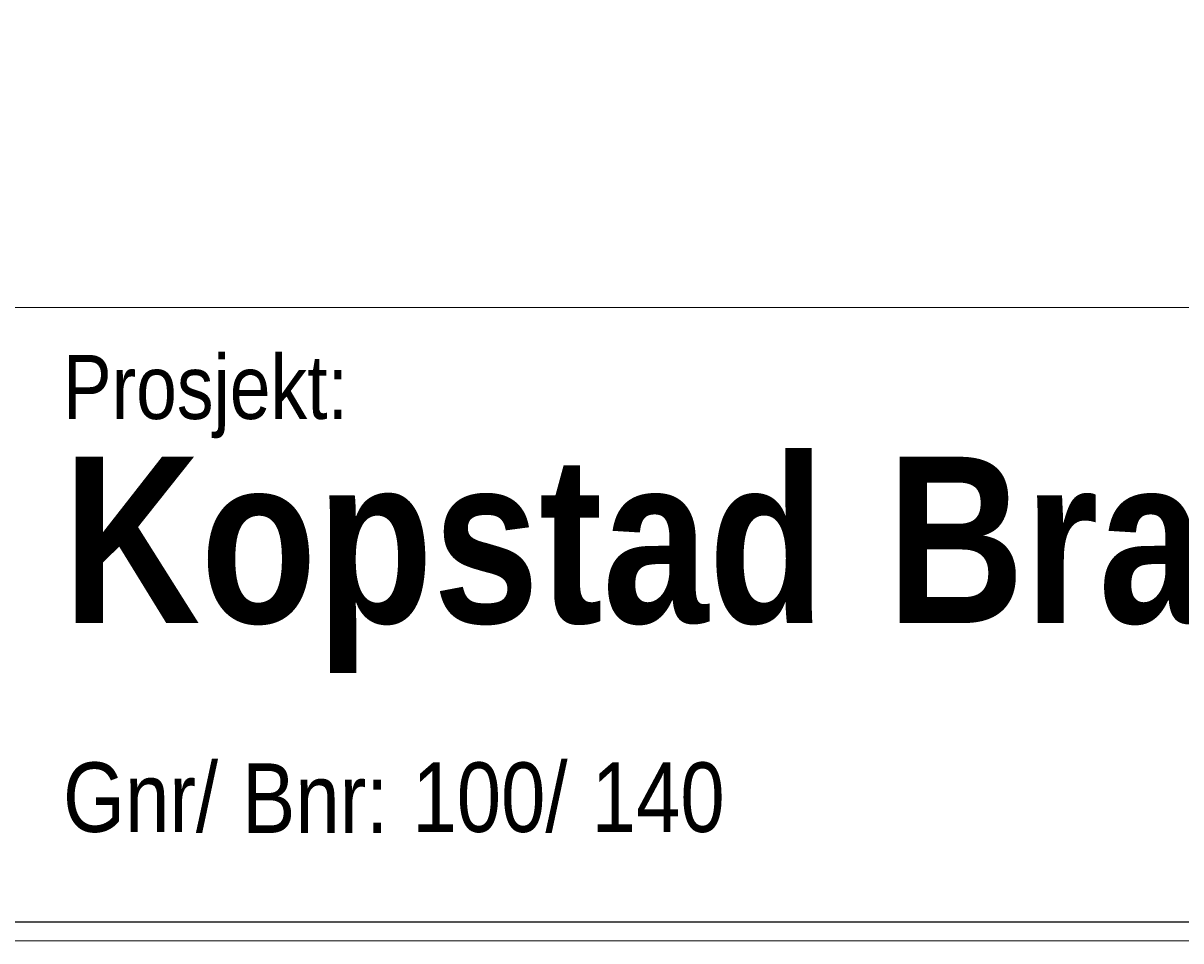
# Model space of a CAD drawing. Extents: x 16 to 1175, y 16 to 826.
# Tile 15 of 22: x 139 to 203, y 16 to 67. Entities that reach past the tile are written whole.
import ezdxf

# ---------------------------------------------------------------- set-up
doc = ezdxf.new("R2010")
doc.units = 0
doc.header["$MEASUREMENT"] = 0
doc.layers.add('Layer 1', color=7, linetype='Continuous', lineweight=0)

# ---------------------------------------------------------------- blocks, each defined once
blk = doc.blocks.new('Block_1')
at = {"layer": 'Layer 1'}
blk.add_lwpolyline([(17.204, 16.925), (17.204, 824.855), (1173.797, 824.855), (1173.797, 16.925), (17.204, 16.925)], dxfattribs=at)
blk = doc.blocks.new('Block_6')
at = {"layer": 'Layer 1'}
blk.add_lwpolyline([(17.204, 16.925), (17.204, 824.855), (1173.797, 824.855), (1173.797, 16.925), (17.204, 16.925)], dxfattribs=at)
blk = doc.blocks.new('Block_7')
at = {"layer": 'Layer 1'}
blk.add_lwpolyline([(17.204, 16.925), (17.204, 824.855), (1173.797, 824.855), (1173.797, 16.925), (17.204, 16.925)], dxfattribs=at)
at = {"layer": 'Layer 1', "insert": (141.146, 43.73), "char_height": 0.2, "attachment_point": 7}
blk.add_mtext('\\C18;\\c0;\\FArial Narrow|b0|i0|c1;\\H3.541650;\\W1.000002;Prosjekt:', dxfattribs=at)
blk = doc.blocks.new('Block_8')
at = {"layer": 'Layer 1'}
blk.add_lwpolyline([(17.204, 16.925), (17.204, 824.855), (1173.797, 824.855), (1173.797, 16.925), (17.204, 16.925)], dxfattribs=at)
blk = doc.blocks.new('Block_9')
at = {"layer": 'Layer 1'}
blk.add_lwpolyline([(17.204, 16.925), (17.204, 824.855), (1173.797, 824.855), (1173.797, 16.925), (17.204, 16.925)], dxfattribs=at)
blk = doc.blocks.new('Block_10')
at = {"layer": 'Layer 1'}
blk.add_lwpolyline([(17.204, 16.925), (17.204, 824.855), (1173.797, 824.855), (1173.797, 16.925), (17.204, 16.925)], dxfattribs=at)
at = {"layer": 'Layer 1', "char_height": 0.2, "attachment_point": 7}
for s, insert in [('\\C18;\\c0;\\FArial Narrow Bold|b1|i0|c1;\\H9.208267;\\W1.000002;Kopstad ', (141.146, 30.72)), ('\\C18;\\c0;\\FArial Narrow Bold|b1|i0|c1;\\H9.208267;\\W1.000002;Brannstasjon', (186.769, 30.72))]:
    blk.add_mtext(s, dxfattribs=dict(at, insert=insert))
blk = doc.blocks.new('Block_11')
at = {"layer": 'Layer 1'}
blk.add_lwpolyline([(17.204, 16.925), (17.204, 824.855), (1173.797, 824.855), (1173.797, 16.925), (17.204, 16.925)], dxfattribs=at)
blk = doc.blocks.new('Block_12')
at = {"layer": 'Layer 1'}
blk.add_lwpolyline([(17.204, 16.925), (17.204, 824.855), (1173.797, 824.855), (1173.797, 16.925), (17.204, 16.925)], dxfattribs=at)
blk = doc.blocks.new('Block_13')
at = {"layer": 'Layer 1'}
blk.add_lwpolyline([(17.204, 16.925), (17.204, 824.855), (1173.797, 824.855), (1173.797, 16.925), (17.204, 16.925)], dxfattribs=at)
blk = doc.blocks.new('Block_14')
at = {"layer": 'Layer 1'}
blk.add_lwpolyline([(17.204, 16.925), (17.204, 824.855), (1173.797, 824.855), (1173.797, 16.925), (17.204, 16.925)], dxfattribs=at)
blk = doc.blocks.new('Block_15')
at = {"layer": 'Layer 1'}
blk.add_lwpolyline([(17.204, 16.925), (17.204, 824.855), (1173.797, 824.855), (1173.797, 16.925), (17.204, 16.925)], dxfattribs=at)
at = {"layer": 'Layer 1', "char_height": 0.2, "attachment_point": 7}
for s, insert in [('\\C18;\\c0;\\FArial Narrow|b0|i0|c1;\\H3.852109;\\W1.000002;Gnr/ ', (141.155, 21.867)), ('\\C18;\\c0;\\FArial Narrow|b0|i0|c1;\\H3.852109;\\W1.000002;Bnr: ', (151.075, 21.867)), ('\\C18;\\c0;\\FArial Narrow|b0|i0|c1;\\H3.852109;\\W1.000002;100/ ', (160.498, 21.867)), ('\\C18;\\c0;\\FArial Narrow|b0|i0|c1;\\H3.852109;\\W1.000002;140', (170.424, 21.867))]:
    blk.add_mtext(s, dxfattribs=dict(at, insert=insert))
blk = doc.blocks.new('Block_16')
at = {"layer": 'Layer 1'}
blk.add_lwpolyline([(17.204, 16.925), (17.204, 824.855), (1173.797, 824.855), (1173.797, 16.925), (17.204, 16.925)], dxfattribs=at)
blk = doc.blocks.new('Block_17')
at = {"layer": 'Layer 1'}
blk.add_lwpolyline([(17.204, 16.925), (17.204, 824.855), (1173.797, 824.855), (1173.797, 16.925), (17.204, 16.925)], dxfattribs=at)
blk = doc.blocks.new('Block_18')
at = {"layer": 'Layer 1'}
blk.add_lwpolyline([(17.204, 16.925), (17.204, 824.855), (1173.797, 824.855), (1173.797, 16.925), (17.204, 16.925)], dxfattribs=at)
blk = doc.blocks.new('Block_19')
at = {"layer": 'Layer 1'}
blk.add_lwpolyline([(17.204, 16.925), (17.204, 824.855), (1173.797, 824.855), (1173.797, 16.925), (17.204, 16.925)], dxfattribs=at)
blk = doc.blocks.new('Block_20')
at = {"layer": 'Layer 1'}
blk.add_lwpolyline([(17.204, 16.925), (17.204, 824.855), (1173.797, 824.855), (1173.797, 16.925), (17.204, 16.925)], dxfattribs=at)
blk = doc.blocks.new('Block_21')
at = {"layer": 'Layer 1'}
blk.add_lwpolyline([(17.204, 16.925), (17.204, 824.855), (1173.797, 824.855), (1173.797, 16.925), (17.204, 16.925)], dxfattribs=at)
blk = doc.blocks.new('Block_22')
at = {"layer": 'Layer 1'}
blk.add_lwpolyline([(17.204, 16.925), (17.204, 824.855), (1173.797, 824.855), (1173.797, 16.925), (17.204, 16.925)], dxfattribs=at)
blk = doc.blocks.new('Block_23')
at = {"layer": 'Layer 1'}
blk.add_lwpolyline([(17.204, 16.925), (17.204, 824.855), (1173.797, 824.855), (1173.797, 16.925), (17.204, 16.925)], dxfattribs=at)
blk = doc.blocks.new('Block_24')
at = {"layer": 'Layer 1'}
blk.add_lwpolyline([(17.204, 16.925), (17.204, 824.855), (1173.797, 824.855), (1173.797, 16.925), (17.204, 16.925)], dxfattribs=at)
blk = doc.blocks.new('Block_25')
at = {"layer": 'Layer 1'}
blk.add_lwpolyline([(17.204, 16.925), (17.204, 824.855), (1173.797, 824.855), (1173.797, 16.925), (17.204, 16.925)], dxfattribs=at)
blk = doc.blocks.new('Block_26')
at = {"layer": 'Layer 1'}
blk.add_lwpolyline([(17.204, 16.925), (17.204, 824.855), (1173.797, 824.855), (1173.797, 16.925), (17.204, 16.925)], dxfattribs=at)
blk = doc.blocks.new('Block_27')
at = {"layer": 'Layer 1'}
blk.add_lwpolyline([(17.204, 16.925), (17.204, 824.855), (1173.797, 824.855), (1173.797, 16.925), (17.204, 16.925)], dxfattribs=at)
blk = doc.blocks.new('Block_28')
at = {"layer": 'Layer 1'}
blk.add_lwpolyline([(17.204, 16.925), (17.204, 824.855), (1173.797, 824.855), (1173.797, 16.925), (17.204, 16.925)], dxfattribs=at)
blk = doc.blocks.new('Block_29')
at = {"layer": 'Layer 1'}
blk.add_lwpolyline([(17.204, 16.925), (17.204, 824.855), (1173.797, 824.855), (1173.797, 16.925), (17.204, 16.925)], dxfattribs=at)
blk = doc.blocks.new('Block_30')
at = {"layer": 'Layer 1'}
blk.add_lwpolyline([(17.204, 16.925), (17.204, 824.855), (1173.797, 824.855), (1173.797, 16.925), (17.204, 16.925)], dxfattribs=at)
blk = doc.blocks.new('Block_31')
at = {"layer": 'Layer 1'}
blk.add_lwpolyline([(17.204, 16.925), (17.204, 824.855), (1173.797, 824.855), (1173.797, 16.925), (17.204, 16.925)], dxfattribs=at)
blk = doc.blocks.new('Block_32')
at = {"layer": 'Layer 1'}
blk.add_lwpolyline([(17.204, 16.925), (17.204, 824.855), (1173.797, 824.855), (1173.797, 16.925), (17.204, 16.925)], dxfattribs=at)
blk = doc.blocks.new('Block_33')
at = {"layer": 'Layer 1'}
blk.add_lwpolyline([(17.204, 16.925), (17.204, 824.855), (1173.797, 824.855), (1173.797, 16.925), (17.204, 16.925)], dxfattribs=at)
blk = doc.blocks.new('Block_34')
at = {"layer": 'Layer 1'}
blk.add_lwpolyline([(17.204, 16.925), (17.204, 824.855), (1173.797, 824.855), (1173.797, 16.925), (17.204, 16.925)], dxfattribs=at)
blk = doc.blocks.new('Block_35')
at = {"layer": 'Layer 1'}
blk.add_lwpolyline([(17.204, 16.925), (17.204, 824.855), (1173.797, 824.855), (1173.797, 16.925), (17.204, 16.925)], dxfattribs=at)
blk = doc.blocks.new('Block_36')
at = {"layer": 'Layer 1'}
blk.add_lwpolyline([(17.204, 16.925), (17.204, 824.855), (1173.797, 824.855), (1173.797, 16.925), (17.204, 16.925)], dxfattribs=at)
blk = doc.blocks.new('Block_37')
at = {"layer": 'Layer 1'}
blk.add_lwpolyline([(17.204, 16.925), (17.204, 824.855), (1173.797, 824.855), (1173.797, 16.925), (17.204, 16.925)], dxfattribs=at)
blk = doc.blocks.new('Block_38')
at = {"layer": 'Layer 1'}
blk.add_lwpolyline([(17.204, 16.925), (17.204, 824.855), (1173.797, 824.855), (1173.797, 16.925), (17.204, 16.925)], dxfattribs=at)
blk = doc.blocks.new('Block_39')
at = {"layer": 'Layer 1'}
blk.add_lwpolyline([(17.204, 16.925), (17.204, 824.855), (1173.797, 824.855), (1173.797, 16.925), (17.204, 16.925)], dxfattribs=at)
blk = doc.blocks.new('Block_40')
at = {"layer": 'Layer 1'}
blk.add_lwpolyline([(17.204, 16.925), (17.204, 824.855), (1173.797, 824.855), (1173.797, 16.925), (17.204, 16.925)], dxfattribs=at)
blk = doc.blocks.new('Block_0')
at = {"layer": 'Layer 1', "color": 18, "lineweight": 13, "true_color": 0x000000}
for p, q in [((1173.769, 50.969), (17.232, 50.969)), ((17.232, 16.953), (1173.769, 16.953)), ((17.232, 16.953), (1173.769, 16.953))]:
    blk.add_line(p, q, dxfattribs=at)
at = {"layer": 'Layer 1'}
blk.add_lwpolyline([(16, 825.89), (1175.002, 825.89), (1175.002, 15.89), (16, 15.89), (16, 825.89)], dxfattribs=at)
for name in ['Block_1', 'Block_6', 'Block_7', 'Block_8', 'Block_9', 'Block_10', 'Block_11', 'Block_12', 'Block_13', 'Block_14', 'Block_15', 'Block_16', 'Block_17', 'Block_18', 'Block_19', 'Block_20', 'Block_21', 'Block_22', 'Block_23', 'Block_24', 'Block_25', 'Block_26', 'Block_27', 'Block_28', 'Block_29', 'Block_30', 'Block_31', 'Block_32', 'Block_33', 'Block_34', 'Block_35', 'Block_36', 'Block_37', 'Block_38', 'Block_39', 'Block_40']:
    blk.add_blockref(name, (0, 0), dxfattribs=at)

msp = doc.modelspace()

# ---------------------------------------------------------------- block references
at = {"layer": 'Layer 1'}
msp.add_blockref('Block_0', (0, 0), dxfattribs=at)

doc.saveas('drawing.dxf')
